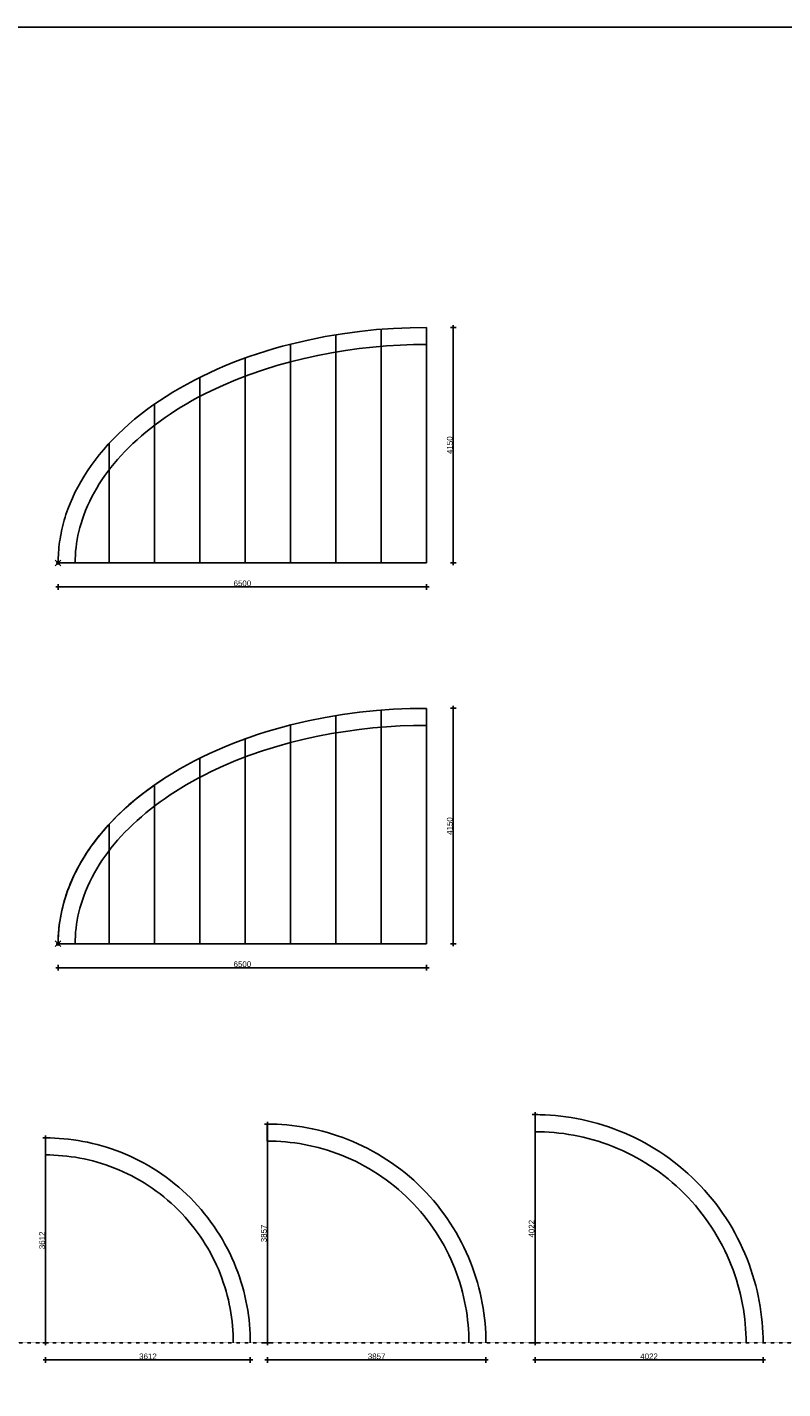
# Model space of a CAD drawing. Header units: metres. Extents: x 63115 to 703450, y -261936 to -53969.
# Tile 24 of 209: x 291734 to 305063, y -216346 to -192341. Entities that reach past the tile are written whole.
import ezdxf

# ---------------------------------------------------------------- set-up
doc = ezdxf.new("R2010")
doc.units = ezdxf.units.M
doc.header["$PDMODE"] = 35
doc.header["$PDSIZE"] = 50
doc.linetypes.add('ACAD_ISO03W100', pattern=[30, 12, -18])
doc.linetypes.add('DASHDOT2', pattern=[12.7, 6.35, -3.175, 0, -3.175])
doc.layers.get('0').update_dxf_attribs({"true_color": 0x83b7c5})
doc.layers.get('DEFPOINTS').update_dxf_attribs({"color": 6})
for name, color, linetype in [('_01-STRAMIENEN', 253, 'DASHDOT2'), ('_02Binnenwanden', 2, 'Continuous'), ('_06dimentions50', 7, 'Continuous'), ('Make2D hidden lines', 253, 'Continuous'), ('Make2D visible lines', 1, 'Continuous')]:
    doc.layers.add(name, color=color, linetype=linetype)
doc.styles.add('NIOstandard', font='arial.ttf')
doc.dimstyles.new('NIO-50-KLEIN', dxfattribs={"dimtxt": 100, "dimasz": 10, "dimexe": 2, "dimexo": 5, "dimgap": 10, "dimtad": 1, "dimdec": 0, "dimzin": 0, "dimdsep": 46, "dimtxsty": 'NIOstandard', "dimblk1": 'MAATSTR', "dimblk2": 'MAATSTR', "dimsah": 1, "dimcen": 0, "dimdle": 1.5, "dimse1": 1, "dimse2": 1, "dimclrd": 7, "dimclre": 256, "dimclrt": 256, "dimazin": 0, "dimtfac": 1, "dimtdec": 0, "dimtofl": 0, "dimtmove": 1, "dimatfit": 2, "dimldrblk": 'MAATSTR', "dimfxl": 1, "dimtvp": 1, "dimtolj": 1, "dimtzin": 0, "dimarcsym": 0})

# ---------------------------------------------------------------- blocks, each defined once
blk = doc.blocks.new('MAATSTR')
at = {"linetype": 'Continuous'}
for p, q in [((-4.2, 0), (4.2, 0)), ((0, 5), (0, -5))]:
    blk.add_line(p, q, dxfattribs=at)
at = {"linetype": 'Continuous', "const_width": 1.5}
blk.add_lwpolyline([(-0.8, 0, 1), (0.8, 0, 1)], format="xyb", close=True, dxfattribs=at)
blk = doc.blocks.new('*D56')
at = {"layer": '_02Binnenwanden', "color": 7, "lineweight": -2, "transparency": 16777216}
blk.add_line((299249, -197644), (299249, -201774), dxfattribs=at)
at = {"layer": 'DEFPOINTS', "color": 0, "transparency": 16777216}
for p in [(298780, -197634), (298780, -201784), (299249, -201784)]:
    blk.add_point(p, dxfattribs=at)
at = {"layer": '_02Binnenwanden', "color": 7, "lineweight": -2, "transparency": 16777216, "xscale": 10, "yscale": 10, "zscale": 10}
for p, rotation in [((299249, -197634), 90), ((299249, -201784), 270)]:
    blk.add_blockref('MAATSTR', p, dxfattribs=dict(at, rotation=rotation))
at = {"layer": '_02Binnenwanden', "transparency": 16777216, "insert": (299188, -199709), "char_height": 100, "attachment_point": 5, "rotation": 90, "style": 'NIOstandard'}
blk.add_mtext('\\A1;4150', dxfattribs=at)
blk = doc.blocks.new('*D57')
at = {"layer": '_02Binnenwanden', "color": 7, "lineweight": -2, "transparency": 16777216}
blk.add_line((292290, -202208), (298770, -202208), dxfattribs=at)
at = {"layer": 'DEFPOINTS', "color": 0, "transparency": 16777216}
for p in [(292280, -201784), (298780, -201784), (298780, -202208)]:
    blk.add_point(p, dxfattribs=at)
at = {"layer": '_02Binnenwanden', "color": 7, "lineweight": -2, "transparency": 16777216, "xscale": 10, "yscale": 10, "zscale": 10, "rotation": 180}
blk.add_blockref('MAATSTR', (292280, -202208), dxfattribs=at)
at = {"layer": '_02Binnenwanden', "color": 7, "lineweight": -2, "transparency": 16777216, "xscale": 10, "yscale": 10, "zscale": 10}
blk.add_blockref('MAATSTR', (298780, -202208), dxfattribs=at)
at = {"layer": '_02Binnenwanden', "transparency": 16777216, "insert": (295530, -202146), "char_height": 100, "attachment_point": 5, "style": 'NIOstandard'}
blk.add_mtext('\\A1;6500', dxfattribs=at)
blk = doc.blocks.new('*D58')
at = {"layer": '_02Binnenwanden', "color": 7, "lineweight": -2, "transparency": 16777216}
blk.add_line((299249, -204359), (299249, -208489), dxfattribs=at)
at = {"layer": 'DEFPOINTS', "color": 0, "transparency": 16777216}
for p in [(298780, -204349), (298780, -208499), (299249, -208499)]:
    blk.add_point(p, dxfattribs=at)
at = {"layer": '_02Binnenwanden', "color": 7, "lineweight": -2, "transparency": 16777216, "xscale": 10, "yscale": 10, "zscale": 10}
for p, rotation in [((299249, -204349), 90), ((299249, -208499), 270)]:
    blk.add_blockref('MAATSTR', p, dxfattribs=dict(at, rotation=rotation))
at = {"layer": '_02Binnenwanden', "transparency": 16777216, "insert": (299188, -206424), "char_height": 100, "attachment_point": 5, "rotation": 90, "style": 'NIOstandard'}
blk.add_mtext('\\A1;4150', dxfattribs=at)
blk = doc.blocks.new('*D59')
at = {"layer": '_02Binnenwanden', "color": 7, "lineweight": -2, "transparency": 16777216}
blk.add_line((292290, -208922), (298770, -208922), dxfattribs=at)
at = {"layer": 'DEFPOINTS', "color": 0, "transparency": 16777216}
for p in [(292280, -208499), (298780, -208499), (298780, -208922)]:
    blk.add_point(p, dxfattribs=at)
at = {"layer": '_02Binnenwanden', "color": 7, "lineweight": -2, "transparency": 16777216, "xscale": 10, "yscale": 10, "zscale": 10, "rotation": 180}
blk.add_blockref('MAATSTR', (292280, -208922), dxfattribs=at)
at = {"layer": '_02Binnenwanden', "color": 7, "lineweight": -2, "transparency": 16777216, "xscale": 10, "yscale": 10, "zscale": 10}
blk.add_blockref('MAATSTR', (298780, -208922), dxfattribs=at)
at = {"layer": '_02Binnenwanden', "transparency": 16777216, "insert": (295530, -208861), "char_height": 100, "attachment_point": 5, "style": 'NIOstandard'}
blk.add_mtext('\\A1;6500', dxfattribs=at)
blk = doc.blocks.new('*D63')
at = {"layer": '_02Binnenwanden', "color": 7, "lineweight": -2, "transparency": 16777216}
blk.add_line((292057, -211933), (292057, -215525), dxfattribs=at)
at = {"layer": 'DEFPOINTS', "color": 0, "transparency": 16777216}
for p in [(292057, -211923), (292057, -215535), (292057, -215535)]:
    blk.add_point(p, dxfattribs=at)
at = {"layer": '_02Binnenwanden', "color": 7, "lineweight": -2, "transparency": 16777216, "xscale": 10, "yscale": 10, "zscale": 10}
for p, rotation in [((292057, -211923), 90), ((292057, -215535), 270)]:
    blk.add_blockref('MAATSTR', p, dxfattribs=dict(at, rotation=rotation))
at = {"layer": '_02Binnenwanden', "transparency": 16777216, "insert": (291996, -213729), "char_height": 100, "attachment_point": 5, "rotation": 90, "style": 'NIOstandard'}
blk.add_mtext('\\A1;3612', dxfattribs=at)
blk = doc.blocks.new('*D64')
at = {"layer": '_02Binnenwanden', "color": 7, "lineweight": -2, "transparency": 16777216}
blk.add_line((295970, -211689), (295970, -215525), dxfattribs=at)
at = {"layer": 'DEFPOINTS', "color": 0, "transparency": 16777216}
for p in [(295970, -211679), (295970, -215535), (295970, -215535)]:
    blk.add_point(p, dxfattribs=at)
at = {"layer": '_02Binnenwanden', "color": 7, "lineweight": -2, "transparency": 16777216, "xscale": 10, "yscale": 10, "zscale": 10}
for p, rotation in [((295970, -211679), 90), ((295970, -215535), 270)]:
    blk.add_blockref('MAATSTR', p, dxfattribs=dict(at, rotation=rotation))
at = {"layer": '_02Binnenwanden', "transparency": 16777216, "insert": (295909, -213607), "char_height": 100, "attachment_point": 5, "rotation": 90, "style": 'NIOstandard'}
blk.add_mtext('\\A1;3857', dxfattribs=at)
blk = doc.blocks.new('*D65')
at = {"layer": '_02Binnenwanden', "color": 7, "lineweight": -2, "transparency": 16777216}
blk.add_line((300693, -211523), (300693, -215525), dxfattribs=at)
at = {"layer": 'DEFPOINTS', "color": 0, "transparency": 16777216}
for p in [(300693, -211513), (300693, -215535), (300693, -215535)]:
    blk.add_point(p, dxfattribs=at)
at = {"layer": '_02Binnenwanden', "color": 7, "lineweight": -2, "transparency": 16777216, "xscale": 10, "yscale": 10, "zscale": 10}
for p, rotation in [((300693, -211513), 90), ((300693, -215535), 270)]:
    blk.add_blockref('MAATSTR', p, dxfattribs=dict(at, rotation=rotation))
at = {"layer": '_02Binnenwanden', "transparency": 16777216, "insert": (300632, -213524), "char_height": 100, "attachment_point": 5, "rotation": 90, "style": 'NIOstandard'}
blk.add_mtext('\\A1;4022', dxfattribs=at)
blk = doc.blocks.new('*D71')
at = {"layer": '_02Binnenwanden', "color": 7, "lineweight": -2, "transparency": 16777216}
blk.add_line((295660, -215836), (292067, -215836), dxfattribs=at)
at = {"layer": 'DEFPOINTS', "color": 0, "transparency": 16777216}
for p in [(292057, -212223), (295670, -215535), (292057, -215836)]:
    blk.add_point(p, dxfattribs=at)
at = {"layer": '_02Binnenwanden', "color": 7, "lineweight": -2, "transparency": 16777216, "xscale": 10, "yscale": 10, "zscale": 10, "rotation": 180}
blk.add_blockref('MAATSTR', (292057, -215836), dxfattribs=at)
at = {"layer": '_02Binnenwanden', "color": 7, "lineweight": -2, "transparency": 16777216, "xscale": 10, "yscale": 10, "zscale": 10}
blk.add_blockref('MAATSTR', (295670, -215836), dxfattribs=at)
at = {"layer": '_02Binnenwanden', "transparency": 16777216, "insert": (293864, -215775), "char_height": 100, "attachment_point": 5, "style": 'NIOstandard'}
blk.add_mtext('\\A1;3612', dxfattribs=at)
blk = doc.blocks.new('*D72')
at = {"layer": '_02Binnenwanden', "color": 7, "lineweight": -2, "transparency": 16777216}
blk.add_line((299816, -215836), (295980, -215836), dxfattribs=at)
at = {"layer": 'DEFPOINTS', "color": 0, "transparency": 16777216}
for p in [(295970, -211979), (299826, -215535), (295970, -215836)]:
    blk.add_point(p, dxfattribs=at)
at = {"layer": '_02Binnenwanden', "color": 7, "lineweight": -2, "transparency": 16777216, "xscale": 10, "yscale": 10, "zscale": 10, "rotation": 180}
blk.add_blockref('MAATSTR', (295970, -215836), dxfattribs=at)
at = {"layer": '_02Binnenwanden', "color": 7, "lineweight": -2, "transparency": 16777216, "xscale": 10, "yscale": 10, "zscale": 10}
blk.add_blockref('MAATSTR', (299826, -215836), dxfattribs=at)
at = {"layer": '_02Binnenwanden', "transparency": 16777216, "insert": (297898, -215775), "char_height": 100, "attachment_point": 5, "style": 'NIOstandard'}
blk.add_mtext('\\A1;3857', dxfattribs=at)
blk = doc.blocks.new('*D73')
at = {"layer": '_02Binnenwanden', "color": 7, "lineweight": -2, "transparency": 16777216}
blk.add_line((304705, -215836), (300703, -215836), dxfattribs=at)
at = {"layer": 'DEFPOINTS', "color": 0, "transparency": 16777216}
for p in [(300693, -211813), (304715, -215535), (300693, -215836)]:
    blk.add_point(p, dxfattribs=at)
at = {"layer": '_02Binnenwanden', "color": 7, "lineweight": -2, "transparency": 16777216, "xscale": 10, "yscale": 10, "zscale": 10, "rotation": 180}
blk.add_blockref('MAATSTR', (300693, -215836), dxfattribs=at)
at = {"layer": '_02Binnenwanden', "color": 7, "lineweight": -2, "transparency": 16777216, "xscale": 10, "yscale": 10, "zscale": 10}
blk.add_blockref('MAATSTR', (304715, -215836), dxfattribs=at)
at = {"layer": '_02Binnenwanden', "transparency": 16777216, "insert": (302704, -215775), "char_height": 100, "attachment_point": 5, "style": 'NIOstandard'}
blk.add_mtext('\\A1;4022', dxfattribs=at)

msp = doc.modelspace()

# ---------------------------------------------------------------- linework, layer by layer
at = {"layer": '_01-STRAMIENEN', "linetype": 'ACAD_ISO03W100', "ltscale": 0.1}
msp.add_lwpolyline([(315544.1, -215534.9), (280784.8, -215534.9)], dxfattribs=at)
at = {"layer": '_06dimentions50'}
msp.add_lwpolyline([(63115, -192340.6), (326469, -192340.6), (326469, -238268.9), (63115, -238268.9)], close=True, dxfattribs=at)
at = {"layer": 'Make2D hidden lines'}
for points in [[(297979.9, -197967), (297979.9, -197966)], [(297179.9, -198066.2), (297179.9, -198062.1)]]:
    msp.add_lwpolyline(points, dxfattribs=at)
at = {"layer": 'Make2D visible lines'}
for points in [[(292279.9, -201784.4), (292281.5, -201692.3), (292283.5, -201646), (292286.3, -201599.4), (292290, -201552.7), (292294.5, -201505.8), (292299.9, -201458.8), (292306.2, -201411.5), (292313.3, -201364.2), (292321.3, -201316.7), (292330.2, -201269.1), (292340, -201221.3), (292350.7, -201173.4), (292362.3, -201125.5), (292374.9, -201077.4), (292388.4, -201029.3), (292402.8, -200981.1), (292418.2, -200932.8), (292434.5, -200884.5), (292451.8, -200836.1), (292489.3, -200739.4), (292530.8, -200642.5), (292576.1, -200545.8), (292625.5, -200449.2), (292678.9, -200352.8), (292736.2, -200256.9), (292797.6, -200161.3), (292863.1, -200066.3), (292932.5, -199972), (293006, -199878.4), (293083.5, -199785.6), (293164.9, -199693.8), (293250.2, -199603.1), (293339.4, -199513.5), (293432.4, -199425.2), (293529.1, -199338.2), (293629.6, -199252.7), (293733.6, -199168.7), (293841.1, -199086.4), (293952, -199005.7), (294066.2, -198926.9), (294183.7, -198850), (294304.2, -198775), (294427.6, -198702), (294553.9, -198631.2), (294682.9, -198562.6), (294814.5, -198496.2), (294948.4, -198432.1), (295084.7, -198370.3), (295223, -198310.9), (295363.3, -198254), (295505.4, -198199.5), (295649.2, -198147.5), (295794.4, -198098.1), (295941, -198051.2), (296088.8, -198006.8), (296237.6, -197965), (296387.2, -197925.8), (296688.5, -197855.1), (296991.3, -197794.6), (297294.6, -197744.2), (297597.1, -197703.7), (297897.8, -197672.8), (298195.8, -197651.2), (298490.1, -197638.6), (298779.9, -197634.4)], [(297179.9, -198062.1), (297179.9, -197762.1)], [(297979.9, -197839), (297979.9, -197666)], [(298779.9, -201784.4), (298779.9, -197634.4)], [(298779.9, -197934.4), (298545.7, -197937.2), (298311.6, -197945.6), (298071.5, -197959.9), (297831.9, -197980.2), (297588.7, -198006.9), (297346.3, -198039.8), (297102.3, -198079.5), (296859.4, -198125.7), (296616.9, -198178.7), (296376, -198238.6), (296137.9, -198305), (295901.9, -198378.5), (295642.8, -198468.6), (295416.1, -198555.9), (295195, -198649.5), (294979.9, -198749.3), (294865, -198806.3), (294751.2, -198865.6), (294645.3, -198923.5), (294540.4, -198983.4), (294443.9, -199041.2), (294348.4, -199100.7), (294256.2, -199160.8), (294165.2, -199222.6), (294077.4, -199284.9), (293991, -199349), (293907.8, -199413.3), (293826.1, -199479.4), (293747.8, -199545.6), (293671, -199613.5), (293597.9, -199681.2), (293526.3, -199750.5), (293458.4, -199819.4), (293392.1, -199889.9), (293329.4, -199959.9), (293268.4, -200031.5), (293210.9, -200102.4), (293155.3, -200174.8), (293103.1, -200246.5), (293052.8, -200319.5), (293006, -200391.4), (292961.1, -200464.5), (292919.5, -200536.6), (292880, -200609.8), (292837.8, -200693.7), (292798.4, -200779), (292763.8, -200860.7), (292732, -200943.5), (292706.9, -201015.2), (292684, -201087.5), (292663.7, -201158.5), (292645.6, -201230), (292629.9, -201300.4), (292616.3, -201371.2), (292605, -201440.8), (292595.8, -201510.8), (292588.8, -201579.7), (292583.8, -201648.8), (292580.8, -201716.6), (292579.9, -201784.4)], [(296379.9, -201784.4), (296379.9, -197927.7)], [(297979.9, -197869), (297979.9, -197839)], [(297979.9, -197966), (297979.9, -197869)], [(297979.9, -201784.4), (297979.9, -197967)], [(295579.9, -201784.4), (295579.9, -198172.2)], [(297179.9, -201784.4), (297179.9, -198066.2)], [(294779.9, -201784.4), (294779.9, -198513.3)], [(293979.9, -201784.4), (293979.9, -198986.1)], [(293179.9, -201784.4), (293179.9, -199677.5)], [(292279.9, -201784.4), (298779.9, -201784.4)], [(292279.9, -208499.3), (292281.5, -208407.2), (292283.5, -208360.8), (292286.3, -208314.3), (292290, -208267.6), (292294.5, -208220.7), (292299.9, -208173.6), (292306.2, -208126.4), (292313.3, -208079), (292321.3, -208031.5), (292330.2, -207983.9), (292340, -207936.1), (292350.7, -207888.3), (292362.3, -207840.3), (292374.9, -207792.3), (292388.4, -207744.1), (292402.8, -207695.9), (292418.2, -207647.7), (292434.5, -207599.3), (292451.8, -207551), (292489.3, -207454.2), (292530.8, -207357.4), (292576.1, -207260.6), (292625.5, -207164), (292678.9, -207067.7), (292736.2, -206971.7), (292797.6, -206876.1), (292863.1, -206781.2), (292932.5, -206686.8), (293006, -206593.2), (293083.5, -206500.5), (293164.9, -206408.7), (293250.2, -206317.9), (293339.4, -206228.4), (293432.4, -206140), (293529.1, -206053.1), (293629.6, -205967.5), (293733.6, -205883.5), (293841.1, -205801.2), (293952, -205720.6), (294066.2, -205641.7), (294183.7, -205564.8), (294304.2, -205489.8), (294427.6, -205416.9), (294553.9, -205346.1), (294682.9, -205277.4), (294814.5, -205211), (294948.4, -205146.9), (295084.7, -205085.1), (295223, -205025.8), (295363.3, -204968.8), (295505.4, -204914.3), (295649.2, -204862.4), (295794.4, -204812.9), (295941, -204766), (296088.8, -204721.6), (296237.6, -204679.9), (296387.2, -204640.7), (296688.5, -204570), (296991.3, -204509.5), (297294.6, -204459.1), (297597.1, -204418.6), (297897.8, -204387.7), (298195.8, -204366.1), (298490.1, -204353.4), (298779.9, -204349.3)], [(297179.9, -208499.3), (297179.9, -204477)], [(297979.9, -208499.3), (297979.9, -204380.8)], [(298779.9, -204349.3), (298779.9, -204640.7)], [(298779.9, -204649.3), (298545.7, -204652.1), (298311.6, -204660.4), (298071.5, -204674.8), (297831.9, -204695), (297588.7, -204721.7), (297346.3, -204754.7), (297102.3, -204794.4), (296859.4, -204840.5), (296616.9, -204893.6), (296376, -204953.4), (296137.9, -205019.9), (295901.9, -205093.4), (295642.8, -205183.4), (295416.1, -205270.8), (295195, -205364.4), (294979.9, -205464.1), (294865, -205521.2), (294751.2, -205580.5), (294645.3, -205638.3), (294540.4, -205698.3), (294443.9, -205756), (294348.4, -205815.5), (294256.2, -205875.6), (294165.2, -205937.5), (294077.4, -205999.8), (293991, -206063.8), (293907.8, -206128.2), (293826.1, -206194.3), (293747.8, -206260.5), (293671, -206328.4), (293597.9, -206396), (293526.3, -206465.3), (293458.4, -206534.2), (293392.1, -206604.7), (293329.4, -206674.8), (293268.4, -206746.3), (293210.9, -206817.3), (293155.3, -206889.7), (293103.1, -206961.3), (293052.8, -207034.3), (293006, -207106.2), (292961.1, -207179.4), (292919.5, -207251.4), (292880, -207324.6), (292837.8, -207408.6), (292798.4, -207493.9), (292763.8, -207575.6), (292732, -207658.4), (292706.9, -207730), (292684, -207802.3), (292663.7, -207873.3), (292645.6, -207944.8), (292629.9, -208015.2), (292616.3, -208086), (292605, -208155.7), (292595.8, -208225.7), (292588.8, -208294.6), (292583.8, -208363.6), (292580.8, -208431.4), (292579.9, -208499.3)], [(296379.9, -208499.3), (296379.9, -204642.5)], [(298779.9, -204640.7), (298779.9, -204649.4)], [(298779.9, -204649.4), (298779.9, -204924.1)], [(295649.2, -204862.4), (295577.9, -204887.8)], [(295579.9, -204887.3), (295579.9, -204887)], [(295579.9, -208499.3), (295579.9, -204887.3)], [(298779.9, -204924.1), (298779.9, -204933.1)], [(298779.9, -204933.1), (298779.9, -205396.8)], [(294779.9, -208499.3), (294779.9, -205228.1)], [(298779.9, -205396.8), (298779.9, -205411.5)], [(298779.9, -205411.5), (298779.9, -205944.5)], [(293979.8, -205701), (293871.5, -205778.6), (293766.4, -205857.9), (293664.6, -205938.7), (293566.1, -206021), (293471.1, -206104.7), (293379.5, -206189.7), (293291.5, -206275.9), (293207.1, -206363.2)], [(293979.9, -208499.3), (293979.9, -205701)], [(294124.6, -205603), (294008.7, -205680.9)], [(298779.9, -205944.5), (298779.9, -205953.9)], [(298779.9, -205953.9), (298779.9, -208499.3)], [(293179.8, -206392.5), (293122.5, -206455.8), (293067.1, -206519.6), (293013.6, -206583.9), (292962, -206648.6), (292912.3, -206713.6), (292864.6, -206779), (292818.8, -206844.8), (292774.9, -206910.7), (292733, -206977), (292692.9, -207043.4), (292654.9, -207110.1), (292618.7, -207176.9), (292584.5, -207243.8), (292552.1, -207310.7), (292521.7, -207377.8), (292493.2, -207444.8), (292466.5, -207511.9), (292441.7, -207578.9), (292418.8, -207645.8), (292397.7, -207712.7), (292378.4, -207779.4), (292360.9, -207845.9), (292345.2, -207912.3), (292331.2, -207978.5), (292319, -208044.5), (292308.5, -208110.2), (292299.7, -208175.6), (292292.5, -208240.7), (292286.9, -208305.5), (292283, -208370), (292280.7, -208434.1), (292279.9, -208497.8)], [(293179.9, -208499.3), (293179.9, -206392.4)], [(292279.9, -208499.3), (292628.1, -208499.3)], [(292628.1, -208499.3), (292633.6, -208499.3)], [(292633.6, -208499.3), (292719.2, -208499.3)], [(292719.2, -208499.3), (292725.5, -208499.3)], [(292725.5, -208499.3), (292757.7, -208499.3)], [(292757.7, -208499.3), (292761.8, -208499.3)], [(292761.8, -208499.3), (292810.4, -208499.3)], [(292810.4, -208499.3), (292815.3, -208499.3)], [(292815.3, -208499.3), (292822.7, -208499.3)], [(292822.7, -208499.3), (292827.7, -208499.3)], [(292827.7, -208499.3), (292835.2, -208499.3)], [(292835.2, -208499.3), (292842.9, -208499.3)], [(292842.9, -208499.3), (292919.5, -208499.3)], [(292919.5, -208499.3), (292929.7, -208499.3)], [(292929.7, -208499.3), (293218, -208499.3)], [(293218, -208499.3), (293232.3, -208499.3)], [(293232.3, -208499.3), (298779.9, -208499.3)], [(295969.7, -211678.5), (296055.3, -211679.5), (296141.7, -211682.4), (296228.7, -211687.2), (296316.3, -211694.1), (296404.4, -211703.1), (296493.1, -211714.2), (296582.1, -211727.5), (296671.5, -211742.9), (296761.2, -211760.6), (296851, -211780.6), (296941, -211802.8), (297031, -211827.4), (297120.9, -211854.3), (297210.6, -211883.6), (297300.2, -211915.3), (297389.4, -211949.3), (297478.2, -211985.8), (297566.5, -212024.6), (297654.1, -212065.8), (297741.1, -212109.4), (297827.3, -212155.4), (297912.6, -212203.7), (297996.9, -212254.3), (298080.2, -212307.2), (298162.3, -212362.4), (298243.1, -212419.8), (298322.6, -212479.4), (298400.6, -212541.1), (298477.2, -212604.9), (298552.1, -212670.7), (298625.4, -212738.5), (298696.9, -212808.2), (298766.5, -212879.7), (298834.3, -212952.9), (298900.1, -213027.9), (298963.9, -213104.4), (299025.7, -213182.4), (299085.2, -213261.9), (299142.6, -213342.8), (299197.8, -213424.8), (299250.7, -213508.1), (299301.4, -213592.4), (299349.7, -213677.7), (299395.6, -213763.9), (299439.2, -213850.9), (299480.4, -213938.6), (299519.3, -214026.8), (299555.7, -214115.6), (299589.7, -214204.9), (299621.4, -214294.4), (299650.7, -214384.2), (299677.6, -214474.1), (299702.2, -214564.1), (299724.4, -214654), (299744.4, -214743.8), (299762.1, -214833.5), (299777.6, -214922.9), (299790.8, -215011.9), (299801.9, -215100.6), (299810.9, -215188.7), (299817.8, -215276.4), (299822.7, -215363.4), (299825.5, -215449.7), (299826.5, -215535.3)], [(295969.7, -211978.5), (295969.7, -211678.5)], [(300692.7, -211513), (300781.9, -211514), (300872, -211517), (300962.7, -211522.1), (301054.1, -211529.3), (301146, -211538.6), (301238.5, -211550.2), (301331.4, -211564), (301424.6, -211580.1), (301518.1, -211598.6), (301611.8, -211619.4), (301705.6, -211642.6), (301799.4, -211668.2), (301893.2, -211696.3), (301986.8, -211726.9), (302080.2, -211759.9), (302173.3, -211795.4), (302265.9, -211833.4), (302357.9, -211873.9), (302449.4, -211916.9), (302540.1, -211962.3), (302630, -212010.3), (302718.9, -212060.6), (302806.9, -212113.4), (302893.7, -212168.6), (302979.3, -212226.2), (303063.6, -212286.1), (303146.5, -212348.2), (303227.9, -212412.6), (303307.7, -212479.1), (303385.9, -212547.7), (303462.3, -212618.4), (303536.9, -212691.1), (303609.5, -212765.7), (303680.2, -212842.1), (303748.9, -212920.2), (303815.4, -213000), (303879.8, -213081.4), (303941.9, -213164.3), (304001.8, -213248.6), (304059.3, -213334.2), (304114.5, -213421.1), (304167.3, -213509), (304217.7, -213598), (304265.6, -213687.9), (304311.1, -213778.6), (304354.1, -213870), (304394.6, -213962.1), (304432.6, -214054.7), (304468.1, -214147.7), (304501.1, -214241.1), (304531.6, -214334.7), (304559.7, -214428.5), (304585.3, -214522.4), (304608.6, -214616.2), (304629.4, -214709.9), (304647.8, -214803.4), (304663.9, -214896.6), (304677.8, -214989.5), (304689.3, -215081.9), (304698.7, -215173.9), (304705.9, -215265.2), (304711, -215356), (304714, -215446), (304715, -215535.3)], [(300692.7, -211813), (300692.7, -211513)], [(292057.5, -211923), (292137.7, -211923.9), (292218.5, -211926.6), (292300, -211931.2), (292382.1, -211937.7), (292464.6, -211946.1), (292547.7, -211956.5), (292631.1, -211968.9), (292714.8, -211983.3), (292798.8, -211999.9), (292882.9, -212018.6), (292967.2, -212039.5), (293051.4, -212062.5), (293135.6, -212087.7), (293219.7, -212115.1), (293303.6, -212144.8), (293387.1, -212176.7), (293470.3, -212210.8), (293553, -212247.2), (293635.1, -212285.8), (293716.6, -212326.6), (293797.3, -212369.6), (293877.2, -212414.9), (293956.2, -212462.3), (294034.1, -212511.9), (294111, -212563.5), (294186.7, -212617.3), (294261.2, -212673.1), (294334.3, -212730.9), (294406, -212790.7), (294476.2, -212852.3), (294544.8, -212915.8), (294611.7, -212981), (294677, -213048), (294740.5, -213116.6), (294802.1, -213186.8), (294861.9, -213258.5), (294919.7, -213331.6), (294975.5, -213406), (295029.2, -213481.8), (295080.9, -213558.6), (295130.5, -213636.6), (295177.9, -213715.6), (295223.1, -213795.5), (295266.2, -213876.2), (295307, -213957.7), (295345.6, -214039.8), (295382, -214122.5), (295416.1, -214205.6), (295448, -214289.2), (295477.7, -214373.1), (295505.1, -214457.1), (295530.3, -214541.4), (295553.3, -214625.6), (295574.2, -214709.9), (295592.9, -214794), (295609.4, -214878), (295623.9, -214961.7), (295636.3, -215045.1), (295646.7, -215128.1), (295655.1, -215210.7), (295661.6, -215292.8), (295666.1, -215374.3), (295668.8, -215455.1), (295669.7, -215535.3)], [(292057.5, -212223), (292057.5, -211923)], [(304415, -215535.3), (304414.1, -215452.7), (304411.3, -215369.3), (304406.6, -215285.4), (304399.9, -215200.8), (304391.3, -215115.7), (304380.5, -215030.2), (304367.8, -214944.2), (304352.8, -214858), (304335.8, -214771.4), (304316.5, -214684.7), (304295, -214597.9), (304271.3, -214511.1), (304245.3, -214424.3), (304217, -214337.6), (304186.5, -214251.2), (304153.6, -214165.1), (304118.5, -214079.4), (304081, -213994.2), (304041.2, -213909.6), (303999.1, -213825.7), (303954.8, -213742.5), (303908.2, -213660.1), (303859.3, -213578.8), (303808.2, -213498.4), (303755, -213419.2), (303699.6, -213341.2), (303642.1, -213264.5), (303582.5, -213189.1), (303520.9, -213115.3), (303457.4, -213042.9), (303392, -212972.2), (303324.7, -212903.2), (303255.7, -212836), (303185, -212770.6), (303112.7, -212707), (303038.8, -212645.5), (302963.5, -212585.9), (302886.8, -212528.4), (302808.8, -212473), (302729.6, -212419.7), (302649.2, -212368.7), (302567.8, -212319.8), (302485.5, -212273.2), (302402.3, -212228.8), (302318.4, -212186.8), (302233.7, -212147), (302148.5, -212109.5), (302062.8, -212074.3), (301976.7, -212041.5), (301890.3, -212010.9), (301803.7, -211982.7), (301716.9, -211956.7), (301630.1, -211932.9), (301543.2, -211911.5), (301456.5, -211892.2), (301370, -211875.1), (301283.7, -211860.2), (301197.8, -211847.4), (301112.2, -211836.7), (301027.1, -211828), (300942.6, -211821.4), (300858.6, -211816.7), (300775.3, -211813.9), (300692.7, -211813)], [(299526.5, -215535.3), (299525.6, -215456.3), (299523, -215376.7), (299518.5, -215296.5), (299512.1, -215215.7), (299503.8, -215134.4), (299493.6, -215052.7), (299481.4, -214970.5), (299467.1, -214888.1), (299450.8, -214805.4), (299432.4, -214722.6), (299411.9, -214639.6), (299389.2, -214556.6), (299364.4, -214473.7), (299337.4, -214390.9), (299308.2, -214308.3), (299276.8, -214226.1), (299243.2, -214144.2), (299207.4, -214062.8), (299169.3, -213981.9), (299129.1, -213901.7), (299086.8, -213822.2), (299042.2, -213743.5), (298995.5, -213665.8), (298946.7, -213589), (298895.8, -213513.3), (298842.9, -213438.8), (298787.9, -213365.5), (298731, -213293.5), (298672.2, -213222.9), (298611.5, -213153.8), (298549, -213086.2), (298484.7, -213020.3), (298418.8, -212956), (298351.2, -212893.5), (298282.1, -212832.8), (298211.6, -212774), (298139.6, -212717.1), (298066.3, -212662.1), (297991.7, -212609.2), (297916, -212558.3), (297839.3, -212509.5), (297761.5, -212462.8), (297682.8, -212418.3), (297603.3, -212375.9), (297523.1, -212335.7), (297442.3, -212297.7), (297360.8, -212261.9), (297279, -212228.3), (297196.7, -212196.9), (297114.1, -212167.7), (297031.3, -212140.7), (296948.4, -212115.8), (296865.4, -212093.2), (296782.5, -212072.6), (296699.6, -212054.2), (296616.9, -212037.9), (296534.5, -212023.7), (296452.4, -212011.4), (296370.6, -212001.2), (296289.3, -211992.9), (296208.5, -211986.6), (296128.3, -211982.1), (296048.7, -211979.4), (295969.7, -211978.5)], [(295369.7, -215535.3), (295368.9, -215461.8), (295366.4, -215387.6), (295362.3, -215312.9), (295356.3, -215237.7), (295348.6, -215162), (295339.1, -215085.8), (295327.7, -215009.4), (295314.4, -214932.6), (295299.2, -214855.6), (295282.1, -214778.4), (295263, -214701.2), (295241.9, -214623.9), (295218.8, -214546.7), (295193.6, -214469.6), (295166.4, -214392.7), (295137.2, -214316.1), (295105.9, -214239.8), (295072.5, -214164), (295037.1, -214088.7), (294999.7, -214014), (294960.2, -213940), (294918.8, -213866.7), (294875.3, -213794.3), (294829.8, -213722.8), (294782.4, -213652.3), (294733.1, -213582.9), (294682, -213514.6), (294629, -213447.6), (294574.2, -213381.9), (294517.7, -213317.5), (294459.4, -213254.6), (294399.6, -213193.2), (294338.2, -213133.3), (294275.3, -213075.1), (294210.9, -213018.6), (294145.2, -212963.8), (294078.2, -212910.8), (294009.9, -212859.6), (293940.5, -212810.3), (293870, -212763), (293798.5, -212717.5), (293726.1, -212674), (293652.8, -212632.5), (293578.8, -212593.1), (293504.1, -212555.6), (293428.8, -212520.2), (293353, -212486.9), (293276.7, -212455.6), (293200.1, -212426.4), (293123.2, -212399.2), (293046.1, -212374), (292968.9, -212350.9), (292891.6, -212329.8), (292814.4, -212310.7), (292737.2, -212293.5), (292660.2, -212278.3), (292583.4, -212265.1), (292506.9, -212253.7), (292430.8, -212244.1), (292355.1, -212236.4), (292279.9, -212230.5), (292205.2, -212226.3), (292131, -212223.9), (292057.5, -212223)]]:
    msp.add_lwpolyline(points, dxfattribs=at)
for p in [(292279.9, -201784.4), (292279.9, -208499.3)]:
    msp.add_point(p, dxfattribs=at)

# ---------------------------------------------------------------- dimensions: what is measured, and where the dimension line sits
at = {"layer": '_02Binnenwanden'}
for base, p1, p2, picture, middle in [((299249.2, -201784.4), (298779.9, -197634.4), (298779.9, -201784.4), '*D56', (299188.1, -199709.4)), ((299249.2, -208499.3), (298779.9, -204349.3), (298779.9, -208499.3), '*D58', (299188.1, -206424.3)), ((300692.7, -215535.3), (300692.7, -211513), (300692.7, -215535.3), '*D65', (300631.6, -213524.1))]:
    dim = msp.add_linear_dim(base=base, p1=p1, p2=p2, angle=90, dimstyle='NIO-50-KLEIN', override={"dimfxlon": 1, "dimarcsym": 1}, dxfattribs=at)
    dim.commit()
    dim.dimension.update_dxf_attribs({"geometry": picture, "text_midpoint": middle})
for base, p1, p2, picture, middle in [((298779.9, -202207.5), (292279.9, -201784.4), (298779.9, -201784.4), '*D57', (295529.9, -202146.5)), ((298779.9, -208922.4), (292279.9, -208499.3), (298779.9, -208499.3), '*D59', (295529.9, -208861.3)), ((300692.7, -215836.4), (304715, -215535.3), (300692.7, -211813), '*D73', (302703.8, -215775.3)), ((295969.7, -215836.4), (299826.5, -215535.3), (295969.7, -211978.5), '*D72', (297898.1, -215775.3)), ((292057.5, -215836.4), (295669.7, -215535.3), (292057.5, -212223), '*D71', (293863.6, -215775.3))]:
    dim = msp.add_linear_dim(base=base, p1=p1, p2=p2, dimstyle='NIO-50-KLEIN', override={"dimfxlon": 1, "dimarcsym": 1}, dxfattribs=at)
    dim.commit()
    dim.dimension.update_dxf_attribs({"geometry": picture, "text_midpoint": middle})
for p1, p2, picture, middle in [((295969.7, -211678.5), (295969.7, -215535.3), '*D64', (295908.6, -213606.9)), ((292057.5, -211923), (292057.5, -215534.9), '*D63', (291996.4, -213729))]:
    dim = msp.add_aligned_dim(p1=p1, p2=p2, distance=0, dimstyle='NIO-50-KLEIN', override={"dimfxlon": 1, "dimarcsym": 1}, dxfattribs=at)
    dim.commit()
    dim.dimension.update_dxf_attribs({"geometry": picture, "text_midpoint": middle})

doc.saveas('drawing.dxf')
